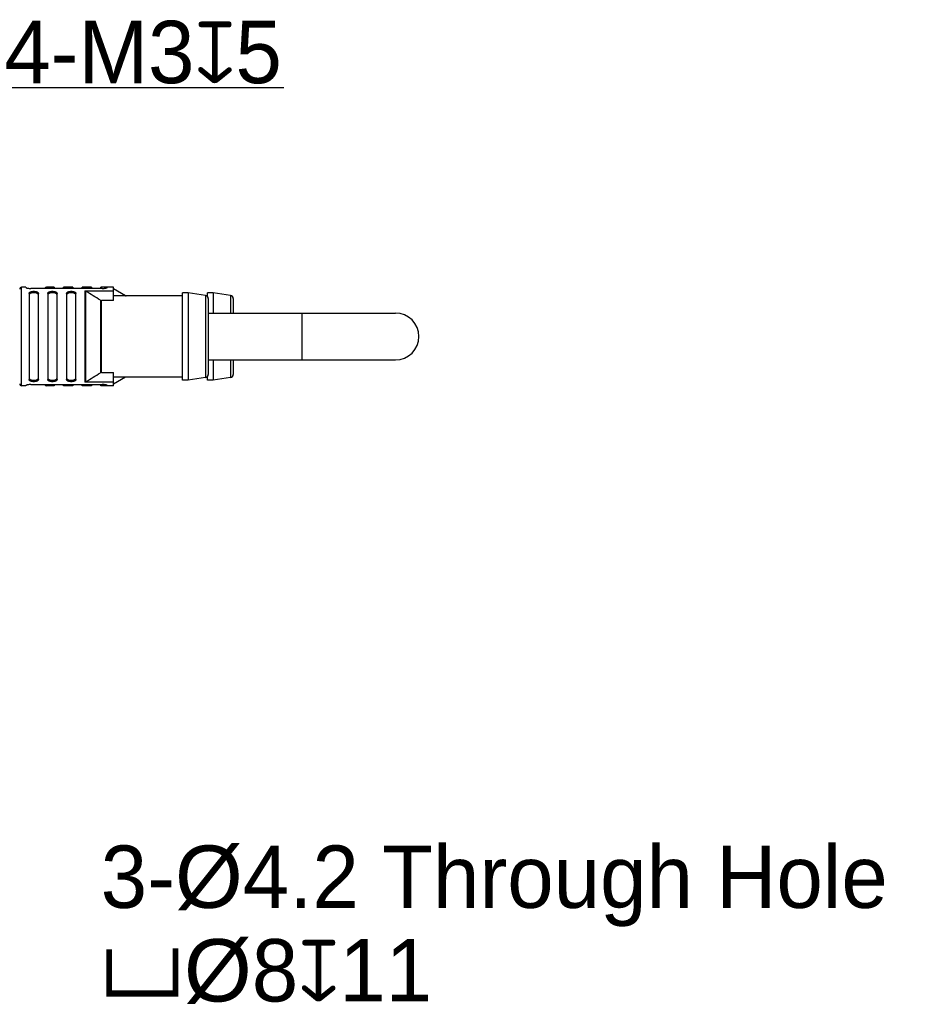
# Model space of a CAD drawing. Header units: millimetres. Extents: x -115 to 41, y 56 to 191.
# Tile 11 of 11: x -7 to 29, y 142 to 182. Entities that reach past the tile are written whole.
import ezdxf

# ---------------------------------------------------------------- set-up
doc = ezdxf.new("R2010")
doc.units = ezdxf.units.MM
doc.header["$LTSCALE"] = 46.255
doc.layers.add('00_COMPONENTS', color=7, linetype='CONTINUOUS')
doc.layers.add('51__DRAFT_DIMS', color=7, linetype='CONTINUOUS')
doc.styles.get("Standard").update_dxf_attribs({"font": '兰亭黑 GBK.TTF', "height": 2.5})

msp = doc.modelspace()

# ---------------------------------------------------------------- linework, layer by layer
at = {"layer": '00_COMPONENTS'}
for p, q in [((-6.7075, 171.038), (-6.8825, 171.038)), ((-6.8825, 167.088), (-6.8825, 171.038)), ((-6.7075, 171.038), (-6.7075, 171.0237)), ((-3.6575, 170.9889), (-6.5075, 170.9889)), ((-5.5825, 171.038), (-5.8825, 171.038)), ((-5.8825, 170.9889), (-5.8825, 171.038)), ((-5.5825, 171.038), (-5.5825, 170.9889)), ((-4.8325, 171.038), (-5.2075, 171.038)), ((-5.2075, 170.9889), (-5.2075, 171.038)), ((-4.8325, 171.038), (-4.8325, 170.9889)), ((-4.0825, 171.038), (-4.4575, 171.038)), ((-4.4575, 170.9889), (-4.4575, 171.038)), ((-4.3521, 170.8901), (-3.2075, 170.8901)), ((-4.3521, 170.8901), (-4.3521, 167.236)), ((-4.3154, 167.2463), (-4.3154, 170.8797)), ((-4.0825, 171.038), (-4.0825, 170.9889)), ((-3.2075, 171.038), (-3.7075, 171.038)), ((-3.7075, 170.9889), (-3.7075, 171.038)), ((-3.4575, 171.0237), (-3.4575, 171.038)), ((-3.2075, 170.5046), (-3.2075, 171.038)), ((-2.7246, 170.6976), (-3.2075, 170.968)), ((-6.5825, 170.7806), (-6.5825, 167.3455)), ((-6.2075, 167.3455), (-6.2075, 170.7806)), ((-5.8325, 170.7806), (-5.8325, 167.3455)), ((-5.4575, 167.3455), (-5.4575, 170.7806)), ((-5.0825, 170.7806), (-5.0825, 167.3455)), ((-4.7075, 167.3455), (-4.7075, 170.7806)), ((-3.7246, 170.5154), (-3.7246, 167.6107)), ((-3.2075, 170.5046), (-3.6879, 170.5046)), ((-3.6879, 167.6214), (-3.6879, 170.5046)), ((-0.4325, 170.688), (-3.2075, 170.688)), ((-2.7246, 170.6976), (-2.7246, 170.688)), ((-0.2075, 170.813), (-0.4325, 170.813)), ((-0.4325, 167.313), (-0.4325, 170.813)), ((0.4868, 170.7045), (-0.2075, 170.813)), ((-0.2075, 170.813), (-0.2075, 167.313)), ((0.4868, 170.7045), (0.4868, 167.4215)), ((0.5675, 170.688), (0.5321, 170.688)), ((0.7925, 170.813), (0.5675, 170.813)), ((0.5675, 170.656), (0.5675, 170.813)), ((0.5925, 170.581), (0.5925, 167.545)), ((1.4868, 170.7045), (0.7925, 170.813)), ((0.7925, 170.813), (0.7925, 170.0005)), ((1.4868, 170.7045), (1.4868, 170.0005)), ((1.5925, 170.581), (1.5925, 170.0005)), ((0.5925, 170.0005), (8.0925, 170.0005)), ((4.3425, 170.0005), (4.3425, 168.1255)), ((0.5925, 168.1255), (8.0925, 168.1255)), ((0.7925, 168.1255), (0.7925, 167.313)), ((1.4868, 168.1255), (1.4868, 167.4215)), ((1.5925, 168.1255), (1.5925, 167.545)), ((-3.6879, 167.6214), (-3.2075, 167.6214)), ((-3.2075, 167.088), (-3.2075, 167.6214)), ((-0.4325, 167.438), (-3.2075, 167.438)), ((-2.7246, 167.4285), (-3.2075, 167.158)), ((-2.7246, 167.438), (-2.7246, 167.4285)), ((-0.2075, 167.313), (-0.4325, 167.313)), ((0.4868, 167.4215), (-0.2075, 167.313)), ((0.5675, 167.438), (0.5321, 167.438)), ((0.5675, 167.313), (0.5675, 167.47)), ((0.7925, 167.313), (0.5675, 167.313)), ((1.4868, 167.4215), (0.7925, 167.313)), ((-6.7075, 167.088), (-6.8825, 167.088)), ((-6.7075, 167.1023), (-6.7075, 167.088)), ((-6.5075, 167.1371), (-3.6575, 167.1371)), ((-5.8825, 167.088), (-5.8825, 167.1371)), ((-5.5825, 167.088), (-5.8825, 167.088)), ((-5.5825, 167.1371), (-5.5825, 167.088)), ((-5.2075, 167.088), (-5.2075, 167.1371)), ((-4.8325, 167.088), (-5.2075, 167.088)), ((-4.8325, 167.1371), (-4.8325, 167.088)), ((-4.4575, 167.088), (-4.4575, 167.1371)), ((-4.0825, 167.088), (-4.4575, 167.088)), ((-3.2075, 167.236), (-4.3521, 167.236)), ((-4.0825, 167.1371), (-4.0825, 167.088)), ((-3.7075, 167.088), (-3.7075, 167.1371)), ((-3.2075, 167.088), (-3.7075, 167.088)), ((-3.4575, 167.088), (-3.4575, 167.1023))]:
    msp.add_line(p, q, dxfattribs=at)
for centre, radius, start, end in [((-6.8825, 170.963), 0.075, 90, 180), ((-5.8825, 170.963), 0.075, 90, 159.76544), ((-24.6923, 137.1757), 39.385, 57.83368, 58.84355), ((-2.6879, 170.763), 0.075, 240.75118, 270), ((0.4675, 170.581), 0.125, 0, 81.11934), ((1.4675, 170.581), 0.125, 0, 81.11934), ((8.0925, 169.063), 0.9375, 270, 90), ((-24.5905, 200.7853), 39.1911, 301.15396, 302.16882), ((-2.6879, 167.363), 0.075, 90, 119.24882), ((0.4675, 167.545), 0.125, 278.88066, 0), ((1.4675, 167.545), 0.125, 278.88066, 0), ((-6.8825, 167.163), 0.075, 180, 270), ((-5.8825, 167.163), 0.075, 200.23456, 270)]:
    msp.add_arc(centre, radius, start, end, dxfattribs=at)
for points, knots in [([(-6.7075, 171.0237), (-6.7075, 171.0228), (-6.7064, 171.0207), (-6.7033, 171.0182), (-6.6985, 171.0154), (-6.6919, 171.0126), (-6.6835, 171.0097), (-6.6735, 171.0068), (-6.6619, 171.004), (-6.6436, 171.0001), (-6.6177, 170.9959), (-6.5705, 170.9906), (-6.5332, 170.9889), (-6.5075, 170.9889)], [0, 0, 0, 0, 0.0128631, 0.0317694, 0.0584156, 0.0931836, 0.1360056, 0.1866109, 0.2446165, 0.3095522, 0.457957, 0.6267102, 1, 1, 1, 1]), ([(-6.5825, 170.7806), (-6.5825, 170.7869), (-6.5803, 170.8001), (-6.5702, 170.8185), (-6.5536, 170.8348), (-6.5309, 170.8486), (-6.5027, 170.8598), (-6.4697, 170.868), (-6.4333, 170.8731), (-6.395, 170.8748), (-6.3567, 170.8731), (-6.3203, 170.868), (-6.2873, 170.8598), (-6.2591, 170.8486), (-6.2364, 170.8348), (-6.2197, 170.8185), (-6.2096, 170.8001), (-6.2075, 170.7869), (-6.2075, 170.7806)], [0, 0, 0, 0, 0.0418465, 0.0857895, 0.1352819, 0.1927095, 0.2590681, 0.3338374, 0.4151354, 0.4999983, 0.5848612, 0.666159, 0.7409281, 0.8072859, 0.8647154, 0.9141971, 0.9581501, 1, 1, 1, 1]), ([(-5.8325, 170.7806), (-5.8325, 170.7869), (-5.8303, 170.8001), (-5.8202, 170.8185), (-5.8036, 170.8348), (-5.7809, 170.8486), (-5.7527, 170.8598), (-5.7197, 170.868), (-5.6833, 170.8731), (-5.645, 170.8748), (-5.6067, 170.8731), (-5.5703, 170.868), (-5.5373, 170.8598), (-5.5091, 170.8486), (-5.4864, 170.8348), (-5.4698, 170.8185), (-5.4596, 170.8001), (-5.4575, 170.7869), (-5.4575, 170.7806)], [0, 0, 0, 0, 0.0418534, 0.0858023, 0.1352827, 0.1927129, 0.2590691, 0.3338388, 0.4151363, 0.4999988, 0.5848612, 0.6661591, 0.7409289, 0.8072857, 0.8647165, 0.9141978, 0.9581464, 1, 1, 1, 1]), ([(-5.0825, 170.7806), (-5.0825, 170.7869), (-5.0803, 170.8001), (-5.0702, 170.8185), (-5.0536, 170.8348), (-5.0309, 170.8486), (-5.0027, 170.8598), (-4.9697, 170.868), (-4.9333, 170.8731), (-4.895, 170.8748), (-4.8567, 170.8731), (-4.8203, 170.868), (-4.7873, 170.8598), (-4.7591, 170.8486), (-4.7364, 170.8348), (-4.7198, 170.8185), (-4.7096, 170.8001), (-4.7075, 170.7869), (-4.7075, 170.7806)], [0, 0, 0, 0, 0.0418534, 0.0858023, 0.1352827, 0.1927129, 0.2590691, 0.3338388, 0.4151363, 0.4999988, 0.5848612, 0.6661591, 0.7409289, 0.8072857, 0.8647165, 0.9141978, 0.9581464, 1, 1, 1, 1]), ([(-4.3521, 170.8901), (-4.3457, 170.8901), (-4.3328, 170.8883), (-4.3209, 170.883), (-4.3154, 170.8797)], [0, 0, 0, 0, 0.4999643, 1, 1, 1, 1]), ([(-3.6575, 170.9889), (-3.6318, 170.9889), (-3.5945, 170.9905), (-3.5473, 170.9959), (-3.5174, 171.0008), (-3.4958, 171.0056), (-3.4815, 171.0097), (-3.4731, 171.0126), (-3.4665, 171.0154), (-3.4617, 171.0182), (-3.4585, 171.0207), (-3.4575, 171.0228), (-3.4575, 171.0237)], [0, 0, 0, 0, 0.373298, 0.5420553, 0.6904629, 0.8133899, 0.863995, 0.9068154, 0.9415889, 0.968243, 0.9871462, 1, 1, 1, 1]), ([(-6.2075, 170.7228), (-6.2075, 170.7294), (-6.2096, 170.7429), (-6.2196, 170.7618), (-6.2361, 170.7787), (-6.2588, 170.793), (-6.287, 170.8046), (-6.32, 170.8131), (-6.3566, 170.8184), (-6.395, 170.8202), (-6.4334, 170.8184), (-6.47, 170.8131), (-6.503, 170.8046), (-6.5312, 170.793), (-6.5539, 170.7787), (-6.5704, 170.7618), (-6.5804, 170.7429), (-6.5825, 170.7294), (-6.5825, 170.7228)], [0, 0, 0, 0, 0.0426794, 0.0872172, 0.1369465, 0.1942901, 0.2603482, 0.3347109, 0.4155719, 0.4999983, 0.5844246, 0.6652855, 0.7396479, 0.805705, 0.8630505, 0.91277, 0.9573155, 1, 1, 1, 1]), ([(-5.4575, 170.7228), (-5.4575, 170.7294), (-5.4596, 170.7429), (-5.4696, 170.7618), (-5.4861, 170.7787), (-5.5088, 170.793), (-5.537, 170.8046), (-5.57, 170.8131), (-5.6066, 170.8184), (-5.645, 170.8202), (-5.6834, 170.8184), (-5.7199, 170.8131), (-5.753, 170.8046), (-5.7812, 170.793), (-5.8039, 170.7787), (-5.8204, 170.7618), (-5.8303, 170.7429), (-5.8325, 170.7294), (-5.8325, 170.7228)], [0, 0, 0, 0, 0.0426909, 0.0872289, 0.1369475, 0.1943009, 0.2603502, 0.3347157, 0.4155757, 0.5000013, 0.5844269, 0.6652862, 0.7396519, 0.8057035, 0.8630581, 0.9127624, 0.9573069, 1, 1, 1, 1]), ([(-4.7075, 170.7228), (-4.7075, 170.7294), (-4.7096, 170.7429), (-4.7196, 170.7618), (-4.7361, 170.7787), (-4.7588, 170.793), (-4.787, 170.8046), (-4.82, 170.8131), (-4.8566, 170.8184), (-4.895, 170.8202), (-4.9334, 170.8184), (-4.9699, 170.8131), (-5.003, 170.8046), (-5.0312, 170.793), (-5.0539, 170.7787), (-5.0704, 170.7618), (-5.0803, 170.7429), (-5.0825, 170.7294), (-5.0825, 170.7228)], [0, 0, 0, 0, 0.0426909, 0.0872289, 0.1369475, 0.1943009, 0.2603502, 0.3347157, 0.4155757, 0.5000013, 0.5844269, 0.6652862, 0.7396519, 0.8057035, 0.8630581, 0.9127624, 0.9573069, 1, 1, 1, 1]), ([(-3.7246, 170.5154), (-3.7191, 170.5119), (-3.7073, 170.5065), (-3.6943, 170.5046), (-3.6879, 170.5046)], [0, 0, 0, 0, 0.5000639, 1, 1, 1, 1]), ([(-6.5825, 167.4032), (-6.5825, 167.3966), (-6.5804, 167.3831), (-6.5704, 167.3642), (-6.5539, 167.3474), (-6.5312, 167.333), (-6.503, 167.3214), (-6.47, 167.3129), (-6.4334, 167.3076), (-6.395, 167.3059), (-6.3566, 167.3076), (-6.32, 167.3129), (-6.287, 167.3214), (-6.2588, 167.333), (-6.2361, 167.3474), (-6.2196, 167.3642), (-6.2096, 167.3831), (-6.2075, 167.3966), (-6.2075, 167.4032)], [0, 0, 0, 0, 0.0426779, 0.0872292, 0.1369419, 0.1942934, 0.2603484, 0.3347116, 0.4155727, 0.4999987, 0.584425, 0.665286, 0.7396485, 0.8057043, 0.8630508, 0.9127729, 0.957314, 1, 1, 1, 1]), ([(-6.2075, 167.3455), (-6.2075, 167.3391), (-6.2096, 167.3259), (-6.2198, 167.3075), (-6.2364, 167.2912), (-6.2591, 167.2774), (-6.2873, 167.2662), (-6.3203, 167.258), (-6.3567, 167.2529), (-6.395, 167.2512), (-6.4333, 167.2529), (-6.4697, 167.258), (-6.5027, 167.2662), (-6.5309, 167.2774), (-6.5536, 167.2912), (-6.5702, 167.3075), (-6.5803, 167.3259), (-6.5825, 167.3391), (-6.5825, 167.3455)], [0, 0, 0, 0, 0.0418465, 0.0857895, 0.1352819, 0.1927095, 0.2590681, 0.3338374, 0.4151354, 0.4999983, 0.5848612, 0.666159, 0.7409281, 0.8072859, 0.8647154, 0.9141971, 0.9581501, 1, 1, 1, 1]), ([(-5.8325, 167.4032), (-5.8325, 167.3966), (-5.8304, 167.3831), (-5.8204, 167.3642), (-5.8039, 167.3474), (-5.7812, 167.333), (-5.753, 167.3214), (-5.72, 167.3129), (-5.6834, 167.3076), (-5.645, 167.3059), (-5.6066, 167.3076), (-5.57, 167.3129), (-5.537, 167.3214), (-5.5088, 167.333), (-5.4861, 167.3474), (-5.4696, 167.3642), (-5.4596, 167.3831), (-5.4575, 167.3966), (-5.4575, 167.4032)], [0, 0, 0, 0, 0.0426899, 0.0872311, 0.1369493, 0.1942941, 0.260355, 0.3347155, 0.4155742, 0.5000025, 0.5844261, 0.6652922, 0.7396401, 0.8057132, 0.8630478, 0.9127773, 0.9573062, 1, 1, 1, 1]), ([(-5.4575, 167.3455), (-5.4575, 167.3391), (-5.4596, 167.3259), (-5.4698, 167.3075), (-5.4864, 167.2912), (-5.5091, 167.2774), (-5.5373, 167.2662), (-5.5703, 167.258), (-5.6067, 167.2529), (-5.645, 167.2512), (-5.6833, 167.2529), (-5.7197, 167.258), (-5.7527, 167.2662), (-5.7809, 167.2774), (-5.8036, 167.2912), (-5.8202, 167.3075), (-5.8303, 167.3259), (-5.8325, 167.3391), (-5.8325, 167.3455)], [0, 0, 0, 0, 0.0418534, 0.0858023, 0.1352827, 0.1927129, 0.2590691, 0.3338388, 0.4151363, 0.4999988, 0.5848612, 0.6661591, 0.7409289, 0.8072857, 0.8647165, 0.9141978, 0.9581464, 1, 1, 1, 1]), ([(-5.0825, 167.4032), (-5.0825, 167.3966), (-5.0804, 167.3831), (-5.0704, 167.3642), (-5.0539, 167.3474), (-5.0312, 167.333), (-5.003, 167.3214), (-4.97, 167.3129), (-4.9334, 167.3076), (-4.895, 167.3059), (-4.8566, 167.3076), (-4.82, 167.3129), (-4.787, 167.3214), (-4.7588, 167.333), (-4.7361, 167.3474), (-4.7196, 167.3642), (-4.7096, 167.3831), (-4.7075, 167.3966), (-4.7075, 167.4032)], [0, 0, 0, 0, 0.0426899, 0.0872311, 0.1369493, 0.1942941, 0.260355, 0.3347155, 0.4155742, 0.5000025, 0.5844261, 0.6652922, 0.7396401, 0.8057132, 0.8630478, 0.9127773, 0.9573062, 1, 1, 1, 1]), ([(-4.7075, 167.3455), (-4.7075, 167.3391), (-4.7096, 167.3259), (-4.7198, 167.3075), (-4.7364, 167.2912), (-4.7591, 167.2774), (-4.7873, 167.2662), (-4.8203, 167.258), (-4.8567, 167.2529), (-4.895, 167.2512), (-4.9333, 167.2529), (-4.9697, 167.258), (-5.0027, 167.2662), (-5.0309, 167.2774), (-5.0536, 167.2912), (-5.0702, 167.3075), (-5.0803, 167.3259), (-5.0825, 167.3391), (-5.0825, 167.3455)], [0, 0, 0, 0, 0.0418534, 0.0858023, 0.1352827, 0.1927129, 0.2590691, 0.3338388, 0.4151363, 0.4999988, 0.5848612, 0.6661591, 0.7409289, 0.8072857, 0.8647165, 0.9141978, 0.9581464, 1, 1, 1, 1]), ([(-3.6879, 167.6214), (-3.6943, 167.6214), (-3.7073, 167.6195), (-3.7191, 167.6141), (-3.7246, 167.6107)], [0, 0, 0, 0, 0.4999368, 1, 1, 1, 1]), ([(-6.5075, 167.1371), (-6.5332, 167.1371), (-6.5705, 167.1355), (-6.6177, 167.1301), (-6.6476, 167.1252), (-6.6692, 167.1204), (-6.6835, 167.1163), (-6.6919, 167.1134), (-6.6985, 167.1106), (-6.7033, 167.1079), (-6.7064, 167.1053), (-6.7075, 167.1032), (-6.7075, 167.1023)], [0, 0, 0, 0, 0.373298, 0.5420553, 0.6904629, 0.8133899, 0.863995, 0.9068154, 0.9415889, 0.968243, 0.9871462, 1, 1, 1, 1]), ([(-4.3154, 167.2463), (-4.3209, 167.243), (-4.3328, 167.2378), (-4.3457, 167.236), (-4.3521, 167.236)], [0, 0, 0, 0, 0.5000518, 1, 1, 1, 1]), ([(-3.4575, 167.1023), (-3.4575, 167.1032), (-3.4585, 167.1053), (-3.4617, 167.1079), (-3.4665, 167.1106), (-3.4731, 167.1134), (-3.4815, 167.1163), (-3.4915, 167.1192), (-3.5031, 167.122), (-3.5213, 167.1259), (-3.5473, 167.1301), (-3.5945, 167.1355), (-3.6318, 167.1371), (-3.6575, 167.1371)], [0, 0, 0, 0, 0.0128631, 0.0317694, 0.0584156, 0.0931836, 0.1360056, 0.1866109, 0.2446165, 0.3095522, 0.457957, 0.6267102, 1, 1, 1, 1])]:
    msp.add_open_spline(points, degree=3, knots=knots, dxfattribs=at)
at = {"layer": '51__DRAFT_DIMS', "color": 8}
msp.add_line((3.6264, 179.0244), (-7.7388, 179.0244), dxfattribs=at)

# ---------------------------------------------------------------- texts
at = {"layer": '51__DRAFT_DIMS', "char_height": 2.5, "attachment_point": 1, "line_spacing_factor": 0.9}
for s, insert in [('\\A1;4-M3{\\fgdt|b0|i0|c134|p2;x}5', (-7.5746, 181.7129)), ('\\A1;3-{\\fArial|b0|i0|c134|p34;%%c\\F兰亭黑 GBK.TTF|c134;4.2 Through Hole\\P\\fgdt|b0|i0|c134|p2;v\\fArial|b0|i0|c134|p34;%%c\\F兰亭黑 GBK.TTF|c134;8\\fgdt|b0|i0|c134|p2;x\\F兰亭黑 GBK.TTF|c134;11}', (-3.7124, 148.6677))]:
    msp.add_mtext(s, dxfattribs=dict(at, insert=insert))

doc.saveas('drawing.dxf')
